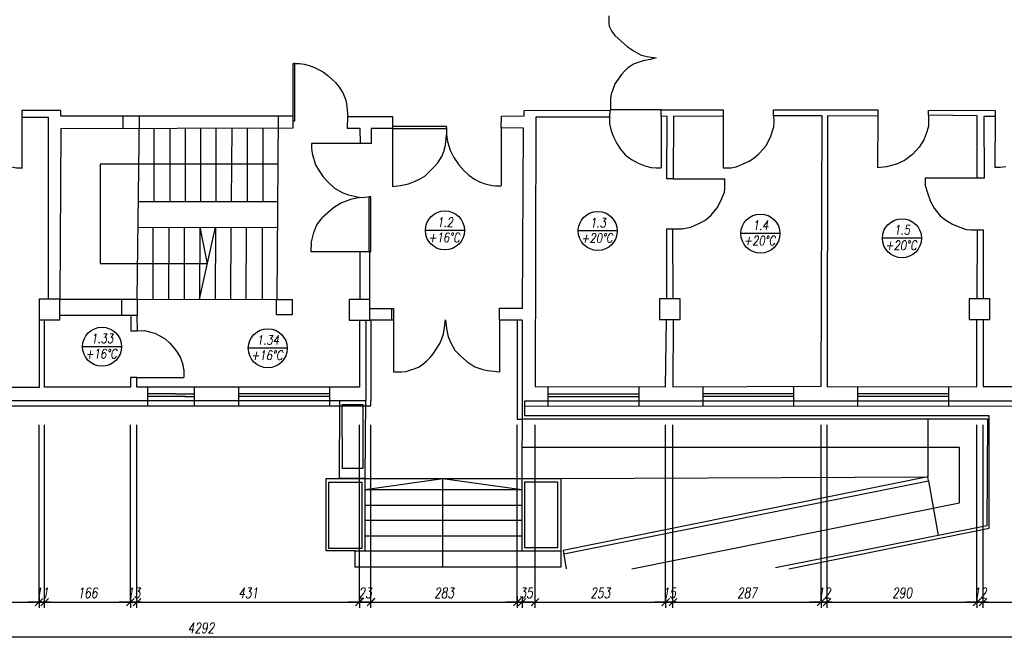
# Model space of a CAD drawing. Header units: inches. Extents: x 1464 to 9264, y -7670 to 9130.
# Tile 18 of 27: x 4570 to 6476, y 1382 to 2577. Entities that reach past the tile are written whole.
import ezdxf

# ---------------------------------------------------------------- set-up
doc = ezdxf.new("R2010")
doc.units = ezdxf.units.IN
doc.header["$MEASUREMENT"] = 0
doc.layers.add('BUDOWLANKA', color=50, linetype='Continuous', lineweight=30)
doc.layers.add('opisy', color=130, linetype='Continuous', lineweight=9)
doc.layers.add('wymiar', color=130, linetype='Continuous')
doc.styles.add('100-K-S', font='simplex.shx', dxfattribs={"width": 0.8, "oblique": 10, "height": 20})
doc.styles.add('standard 100', font='simplex.shx', dxfattribs={"width": 0.75, "oblique": 10, "height": 20})
doc.dimstyles.new('1 100', dxfattribs={"dimscale": 2, "dimtxt": 20, "dimasz": 0.9, "dimexe": 10, "dimexo": 35, "dimgap": 4, "dimtad": 1, "dimdec": 0, "dimrnd": 0.5, "dimtxsty": 'standard 100', "dimblk": 'zasieczka', "dimcen": 2.5, "dimdle": 25, "dimse1": 1, "dimse2": 1, "dimclrd": 256, "dimclre": 5, "dimclrt": 256, "dimadec": 5, "dimazin": 3, "dimtfac": 1, "dimtdec": 0, "dimtix": 1, "dimtmove": 0, "dimatfit": 3, "dimldrblk": 'CLOSEDBLANK', "dimfxl": 1, "dimlwd": -1, "dimlwe": 18, "dimarcsym": 0})

# ---------------------------------------------------------------- blocks, each defined once
blk = doc.blocks.new('zasieczka')
at = {"linetype": 'Continuous'}
for p, q in [((12, 0), (-12, 0)), ((4.1, 4.1), (-4.1, -4.1)), ((0, 6.2), (0, -6.2))]:
    blk.add_line(p, q, dxfattribs=at)
blk = doc.blocks.new('*D908')
at = {"layer": 'Defpoints', "color": 0}
for p in [(2228.8, 579.3), (-538.8, 419.8), (2228.8, 265.5)]:
    blk.add_point(p, dxfattribs=at)
at = {"layer": 'wymiar'}
blk.add_line((-537, 265.5), (2227, 265.5), dxfattribs=at)
at = {"layer": 'wymiar', "xscale": 1.799999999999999, "yscale": 1.799999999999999, "zscale": 1.799999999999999, "rotation": 180}
blk.add_blockref('zasieczka', (-538.8, 265.5), dxfattribs=at)
at = {"layer": 'wymiar', "xscale": 1.799999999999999, "yscale": 1.799999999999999, "zscale": 1.799999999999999}
blk.add_blockref('zasieczka', (2228.8, 265.5), dxfattribs=at)
at = {"layer": 'wymiar', "insert": (845, 283.5), "char_height": 20, "attachment_point": 5, "style": 'standard 100'}
blk.add_mtext('2768', dxfattribs=at)
blk = doc.blocks.new('_ClosedBlank')
at = {"color": 0, "linetype": 'ByBlock', "lineweight": -2}
for p, q in [((-1, 0.2), (0, 0)), ((-1, 0.2), (-1, -0.2)), ((0, 0), (-1, -0.2))]:
    blk.add_line(p, q, dxfattribs=at)
blk = doc.blocks.new('*D915')
at = {"layer": 'Defpoints', "color": 0}
for p in [(1018.3, 455.3), (1293.5, 455.3), (1293.5, 265.5)]:
    blk.add_point(p, dxfattribs=at)
at = {"layer": 'wymiar'}
blk.add_line((1020.1, 265.5), (1291.7, 265.5), dxfattribs=at)
at = {"layer": 'wymiar', "xscale": 1.799999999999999, "yscale": 1.799999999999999, "zscale": 1.799999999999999, "rotation": 180}
blk.add_blockref('zasieczka', (1018.3, 265.5), dxfattribs=at)
at = {"layer": 'wymiar', "xscale": 1.799999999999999, "yscale": 1.799999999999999, "zscale": 1.799999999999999}
blk.add_blockref('zasieczka', (1293.5, 265.5), dxfattribs=at)
at = {"layer": 'wymiar', "insert": (1155.9, 283.5), "char_height": 20, "attachment_point": 5, "style": 'standard 100'}
blk.add_mtext('275', dxfattribs=at)
blk = doc.blocks.new('*D916')
at = {"layer": 'Defpoints', "color": 0}
for p in [(1293.5, 455.3), (1304.2, 455.4), (1304.2, 265.5)]:
    blk.add_point(p, dxfattribs=at)
at = {"layer": 'wymiar'}
for p, q in [((1291.7, 265.5), (1289.9, 265.5)), ((1293.5, 265.5), (1304.2, 265.5)), ((1306, 265.5), (1307.8, 265.5))]:
    blk.add_line(p, q, dxfattribs=at)
at = {"layer": 'wymiar', "xscale": 1.799999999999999, "yscale": 1.799999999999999, "zscale": 1.799999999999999}
blk.add_blockref('zasieczka', (1293.5, 265.5), dxfattribs=at)
at = {"layer": 'wymiar', "xscale": 1.799999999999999, "yscale": 1.799999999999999, "zscale": 1.799999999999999, "rotation": 180}
blk.add_blockref('zasieczka', (1304.2, 265.5), dxfattribs=at)
at = {"layer": 'wymiar', "insert": (1298.9, 283.5), "char_height": 20, "attachment_point": 5, "style": 'standard 100'}
blk.add_mtext('11', dxfattribs=at)
blk = doc.blocks.new('*D917')
at = {"layer": 'Defpoints', "color": 0}
for p in [(1304.2, 455.4), (1470.3, 455.4), (1470.3, 265.5)]:
    blk.add_point(p, dxfattribs=at)
at = {"layer": 'wymiar'}
blk.add_line((1306, 265.5), (1468.5, 265.5), dxfattribs=at)
at = {"layer": 'wymiar', "xscale": 1.799999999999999, "yscale": 1.799999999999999, "zscale": 1.799999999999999, "rotation": 180}
blk.add_blockref('zasieczka', (1304.2, 265.5), dxfattribs=at)
at = {"layer": 'wymiar', "xscale": 1.799999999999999, "yscale": 1.799999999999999, "zscale": 1.799999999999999}
blk.add_blockref('zasieczka', (1470.3, 265.5), dxfattribs=at)
at = {"layer": 'wymiar', "insert": (1387.2, 283.5), "char_height": 20, "attachment_point": 5, "style": 'standard 100'}
blk.add_mtext('166', dxfattribs=at)
blk = doc.blocks.new('*D918')
at = {"layer": 'Defpoints', "color": 0}
for p in [(1470.3, 455.4), (1483, 455.6), (1483, 265.5)]:
    blk.add_point(p, dxfattribs=at)
at = {"layer": 'wymiar'}
for p, q in [((1468.5, 265.5), (1466.7, 265.5)), ((1470.3, 265.5), (1483, 265.5)), ((1484.8, 265.5), (1486.6, 265.5))]:
    blk.add_line(p, q, dxfattribs=at)
at = {"layer": 'wymiar', "xscale": 1.799999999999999, "yscale": 1.799999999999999, "zscale": 1.799999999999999}
blk.add_blockref('zasieczka', (1470.3, 265.5), dxfattribs=at)
at = {"layer": 'wymiar', "xscale": 1.799999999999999, "yscale": 1.799999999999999, "zscale": 1.799999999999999, "rotation": 180}
blk.add_blockref('zasieczka', (1483, 265.5), dxfattribs=at)
at = {"layer": 'wymiar', "insert": (1476.7, 283.5), "char_height": 20, "attachment_point": 5, "style": 'standard 100'}
blk.add_mtext('13', dxfattribs=at)
blk = doc.blocks.new('*D919')
at = {"layer": 'Defpoints', "color": 0}
for p in [(1483, 455.6), (1913.6, 455.6), (1913.6, 265.5)]:
    blk.add_point(p, dxfattribs=at)
at = {"layer": 'wymiar'}
blk.add_line((1484.8, 265.5), (1911.8, 265.5), dxfattribs=at)
at = {"layer": 'wymiar', "xscale": 1.799999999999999, "yscale": 1.799999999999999, "zscale": 1.799999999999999, "rotation": 180}
blk.add_blockref('zasieczka', (1483, 265.5), dxfattribs=at)
at = {"layer": 'wymiar', "xscale": 1.799999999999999, "yscale": 1.799999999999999, "zscale": 1.799999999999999}
blk.add_blockref('zasieczka', (1913.6, 265.5), dxfattribs=at)
at = {"layer": 'wymiar', "insert": (1698.3, 283.5), "char_height": 20, "attachment_point": 5, "style": 'standard 100'}
blk.add_mtext('431', dxfattribs=at)
blk = doc.blocks.new('*D920')
at = {"layer": 'Defpoints', "color": 0}
for p in [(1913.6, 455.6), (1936.1, 419.9), (1936.1, 265.5)]:
    blk.add_point(p, dxfattribs=at)
at = {"layer": 'wymiar'}
for p, q in [((1911.8, 265.5), (1910, 265.5)), ((1913.6, 265.5), (1936.1, 265.5)), ((1937.9, 265.5), (1939.7, 265.5))]:
    blk.add_line(p, q, dxfattribs=at)
at = {"layer": 'wymiar', "xscale": 1.799999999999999, "yscale": 1.799999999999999, "zscale": 1.799999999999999}
blk.add_blockref('zasieczka', (1913.6, 265.5), dxfattribs=at)
at = {"layer": 'wymiar', "xscale": 1.799999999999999, "yscale": 1.799999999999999, "zscale": 1.799999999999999, "rotation": 180}
blk.add_blockref('zasieczka', (1936.1, 265.5), dxfattribs=at)
at = {"layer": 'wymiar', "insert": (1924.8, 283.5), "char_height": 20, "attachment_point": 5, "style": 'standard 100'}
blk.add_mtext('23', dxfattribs=at)
blk = doc.blocks.new('*D921')
at = {"layer": 'Defpoints', "color": 0}
for p in [(1936.1, 419.9), (2219.2, 393.8), (2219.2, 265.5)]:
    blk.add_point(p, dxfattribs=at)
at = {"layer": 'wymiar'}
blk.add_line((1937.9, 265.5), (2217.4, 265.5), dxfattribs=at)
at = {"layer": 'wymiar', "xscale": 1.799999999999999, "yscale": 1.799999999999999, "zscale": 1.799999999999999, "rotation": 180}
blk.add_blockref('zasieczka', (1936.1, 265.5), dxfattribs=at)
at = {"layer": 'wymiar', "xscale": 1.799999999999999, "yscale": 1.799999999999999, "zscale": 1.799999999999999}
blk.add_blockref('zasieczka', (2219.2, 265.5), dxfattribs=at)
at = {"layer": 'wymiar', "insert": (2077.6, 283.5), "char_height": 20, "attachment_point": 5, "style": 'standard 100'}
blk.add_mtext('283', dxfattribs=at)
blk = doc.blocks.new('*D922')
at = {"layer": 'Defpoints', "color": 0}
for p in [(2253.8, 457.3), (2219.2, 393.8), (2253.8, 265.5)]:
    blk.add_point(p, dxfattribs=at)
at = {"layer": 'wymiar'}
for p, q in [((2217.4, 265.5), (2215.6, 265.5)), ((2219.2, 265.5), (2253.8, 265.5)), ((2255.6, 265.5), (2257.4, 265.5))]:
    blk.add_line(p, q, dxfattribs=at)
at = {"layer": 'wymiar', "xscale": 1.799999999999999, "yscale": 1.799999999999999, "zscale": 1.799999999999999}
blk.add_blockref('zasieczka', (2219.2, 265.5), dxfattribs=at)
at = {"layer": 'wymiar', "xscale": 1.799999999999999, "yscale": 1.799999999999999, "zscale": 1.799999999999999, "rotation": 180}
blk.add_blockref('zasieczka', (2253.8, 265.5), dxfattribs=at)
at = {"layer": 'wymiar', "insert": (2236.5, 283.5), "char_height": 20, "attachment_point": 5, "style": 'standard 100'}
blk.add_mtext('35', dxfattribs=at)
blk = doc.blocks.new('*D923')
at = {"layer": 'Defpoints', "color": 0}
for p in [(2253.8, 457.3), (2506.6, 456.5), (2506.6, 265.5)]:
    blk.add_point(p, dxfattribs=at)
at = {"layer": 'wymiar'}
blk.add_line((2255.6, 265.5), (2504.8, 265.5), dxfattribs=at)
at = {"layer": 'wymiar', "xscale": 1.799999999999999, "yscale": 1.799999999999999, "zscale": 1.799999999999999, "rotation": 180}
blk.add_blockref('zasieczka', (2253.8, 265.5), dxfattribs=at)
at = {"layer": 'wymiar', "xscale": 1.799999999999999, "yscale": 1.799999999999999, "zscale": 1.799999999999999}
blk.add_blockref('zasieczka', (2506.6, 265.5), dxfattribs=at)
at = {"layer": 'wymiar', "insert": (2380.2, 283.5), "char_height": 20, "attachment_point": 5, "style": 'standard 100'}
blk.add_mtext('253', dxfattribs=at)
blk = doc.blocks.new('*D924')
at = {"layer": 'Defpoints', "color": 0}
for p in [(2506.6, 456.5), (2520.9, 456.5), (2520.9, 265.5)]:
    blk.add_point(p, dxfattribs=at)
at = {"layer": 'wymiar'}
for p, q in [((2504.8, 265.5), (2503, 265.5)), ((2506.6, 265.5), (2520.9, 265.5)), ((2522.7, 265.5), (2524.5, 265.5))]:
    blk.add_line(p, q, dxfattribs=at)
at = {"layer": 'wymiar', "xscale": 1.799999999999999, "yscale": 1.799999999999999, "zscale": 1.799999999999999}
blk.add_blockref('zasieczka', (2506.6, 265.5), dxfattribs=at)
at = {"layer": 'wymiar', "xscale": 1.799999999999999, "yscale": 1.799999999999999, "zscale": 1.799999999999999, "rotation": 180}
blk.add_blockref('zasieczka', (2520.9, 265.5), dxfattribs=at)
at = {"layer": 'wymiar', "insert": (2513.8, 283.5), "char_height": 20, "attachment_point": 5, "style": 'standard 100'}
blk.add_mtext('15', dxfattribs=at)
blk = doc.blocks.new('*D925')
at = {"layer": 'Defpoints', "color": 0}
for p in [(2807.8, 457.9), (2520.9, 456.5), (2807.8, 265.5)]:
    blk.add_point(p, dxfattribs=at)
at = {"layer": 'wymiar'}
blk.add_line((2522.7, 265.5), (2806, 265.5), dxfattribs=at)
at = {"layer": 'wymiar', "xscale": 1.799999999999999, "yscale": 1.799999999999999, "zscale": 1.799999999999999, "rotation": 180}
blk.add_blockref('zasieczka', (2520.9, 265.5), dxfattribs=at)
at = {"layer": 'wymiar', "xscale": 1.799999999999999, "yscale": 1.799999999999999, "zscale": 1.799999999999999}
blk.add_blockref('zasieczka', (2807.8, 265.5), dxfattribs=at)
at = {"layer": 'wymiar', "insert": (2664.3, 283.5), "char_height": 20, "attachment_point": 5, "style": 'standard 100'}
blk.add_mtext('287', dxfattribs=at)
blk = doc.blocks.new('*D926')
at = {"layer": 'Defpoints', "color": 0}
for p in [(2807.8, 457.9), (2819.4, 456.6), (2819.4, 265.5)]:
    blk.add_point(p, dxfattribs=at)
at = {"layer": 'wymiar'}
for p, q in [((2806, 265.5), (2804.2, 265.5)), ((2807.8, 265.5), (2819.4, 265.5)), ((2821.2, 265.5), (2823, 265.5))]:
    blk.add_line(p, q, dxfattribs=at)
at = {"layer": 'wymiar', "xscale": 1.799999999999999, "yscale": 1.799999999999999, "zscale": 1.799999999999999}
blk.add_blockref('zasieczka', (2807.8, 265.5), dxfattribs=at)
at = {"layer": 'wymiar', "xscale": 1.799999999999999, "yscale": 1.799999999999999, "zscale": 1.799999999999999, "rotation": 180}
blk.add_blockref('zasieczka', (2819.4, 265.5), dxfattribs=at)
at = {"layer": 'wymiar', "insert": (2813.6, 283.5), "char_height": 20, "attachment_point": 5, "style": 'standard 100'}
blk.add_mtext('12', dxfattribs=at)
blk = doc.blocks.new('*D927')
at = {"layer": 'Defpoints', "color": 0}
for p in [(2819.4, 456.6), (3109.5, 457), (3109.5, 265.5)]:
    blk.add_point(p, dxfattribs=at)
at = {"layer": 'wymiar'}
blk.add_line((2821.2, 265.5), (3107.7, 265.5), dxfattribs=at)
at = {"layer": 'wymiar', "xscale": 1.799999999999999, "yscale": 1.799999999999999, "zscale": 1.799999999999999, "rotation": 180}
blk.add_blockref('zasieczka', (2819.4, 265.5), dxfattribs=at)
at = {"layer": 'wymiar', "xscale": 1.799999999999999, "yscale": 1.799999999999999, "zscale": 1.799999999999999}
blk.add_blockref('zasieczka', (3109.5, 265.5), dxfattribs=at)
at = {"layer": 'wymiar', "insert": (2964.5, 283.5), "char_height": 20, "attachment_point": 5, "style": 'standard 100'}
blk.add_mtext('290', dxfattribs=at)
blk = doc.blocks.new('*D928')
at = {"layer": 'Defpoints', "color": 0}
for p in [(3109.5, 457), (3121.4, 457), (3121.4, 265.5)]:
    blk.add_point(p, dxfattribs=at)
at = {"layer": 'wymiar'}
for p, q in [((3107.7, 265.5), (3105.9, 265.5)), ((3109.5, 265.5), (3121.4, 265.5)), ((3123.2, 265.5), (3125, 265.5))]:
    blk.add_line(p, q, dxfattribs=at)
at = {"layer": 'wymiar', "xscale": 1.799999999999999, "yscale": 1.799999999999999, "zscale": 1.799999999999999}
blk.add_blockref('zasieczka', (3109.5, 265.5), dxfattribs=at)
at = {"layer": 'wymiar', "xscale": 1.799999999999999, "yscale": 1.799999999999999, "zscale": 1.799999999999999, "rotation": 180}
blk.add_blockref('zasieczka', (3121.4, 265.5), dxfattribs=at)
at = {"layer": 'wymiar', "insert": (3115.5, 283.5), "char_height": 20, "attachment_point": 5, "style": 'standard 100'}
blk.add_mtext('12', dxfattribs=at)
blk = doc.blocks.new('*D929')
at = {"layer": 'Defpoints', "color": 0}
for p in [(3707.2, 458.1), (3121.4, 457), (3707.2, 265.5)]:
    blk.add_point(p, dxfattribs=at)
at = {"layer": 'wymiar'}
blk.add_line((3123.2, 265.5), (3705.4, 265.5), dxfattribs=at)
at = {"layer": 'wymiar', "xscale": 1.799999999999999, "yscale": 1.799999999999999, "zscale": 1.799999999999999, "rotation": 180}
blk.add_blockref('zasieczka', (3121.4, 265.5), dxfattribs=at)
at = {"layer": 'wymiar', "xscale": 1.799999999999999, "yscale": 1.799999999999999, "zscale": 1.799999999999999}
blk.add_blockref('zasieczka', (3707.2, 265.5), dxfattribs=at)
at = {"layer": 'wymiar', "insert": (3414.3, 283.5), "char_height": 20, "attachment_point": 5, "style": 'standard 100'}
blk.add_mtext('586', dxfattribs=at)
blk = doc.blocks.new('*D931')
at = {"layer": 'Defpoints', "color": 0}
for p in [(-538.8, 372.9), (3752.7, 372.9), (-538.8, 197.5)]:
    blk.add_point(p, dxfattribs=at)
at = {"layer": 'wymiar'}
blk.add_line((3750.9, 197.5), (-537, 197.5), dxfattribs=at)
at = {"layer": 'wymiar', "xscale": 1.799999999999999, "yscale": 1.799999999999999, "zscale": 1.799999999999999, "rotation": 180}
blk.add_blockref('zasieczka', (-538.8, 197.5), dxfattribs=at)
at = {"layer": 'wymiar', "xscale": 1.799999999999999, "yscale": 1.799999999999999, "zscale": 1.799999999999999}
blk.add_blockref('zasieczka', (3752.7, 197.5), dxfattribs=at)
at = {"layer": 'wymiar', "insert": (1606.9, 215.5), "char_height": 20, "attachment_point": 5, "style": 'standard 100'}
blk.add_mtext('4292', dxfattribs=at)
blk = doc.blocks.new('A$C36685AB7')
at = {"layer": 'BUDOWLANKA'}
for p, q in [((4246.2, 10254.3), (4246.2, 10241.3)), ((4246.2, 10241.3), (4247.2, 10234.3)), ((4247.2, 10234.3), (4252.2, 10224.3)), ((4252.2, 10224.3), (4258.2, 10216.3)), ((4258.2, 10216.3), (4270.2, 10205.3)), ((4270.2, 10205.3), (4282.2, 10195.3)), ((4282.2, 10195.3), (4295.2, 10186.3)), ((4295.2, 10186.3), (4309.2, 10178.3)), ((4303.2, 10164.3), (4294.2, 10161.3)), ((4313.2, 10167.3), (4303.2, 10164.3)), ((4309.2, 10178.3), (4324.2, 10175.3)), ((4326.2, 10170.3), (4313.2, 10167.3)), ((4324.2, 10175.3), (4338.2, 10173.3)), ((4338.2, 10173.3), (4326.2, 10170.3)), ((3635.1, 10060.3), (3635.1, 10162.3)), ((3635.1, 10162.3), (3636.2, 10162.3)), ((3638.2, 10162.3), (3636.2, 10162.3)), ((3638.2, 10051.3), (3638.2, 10162.3)), ((3638.2, 10162.3), (3647.2, 10162.3)), ((3647.2, 10162.3), (3656.2, 10161.3)), ((3656.2, 10161.3), (3666.2, 10158.3)), ((3666.2, 10158.3), (3676.2, 10154.3)), ((3676.2, 10154.3), (3685.2, 10150.3)), ((3685.2, 10150.3), (3694.2, 10145.3)), ((3694.2, 10145.3), (3702.2, 10139.3)), ((4271.2, 10141.3), (4277.2, 10148.3)), ((4277.2, 10148.3), (4282.5, 10153.3)), ((4294.2, 10161.3), (4282.5, 10153.3)), ((3702.2, 10139.3), (3710.2, 10132.3)), ((3710.2, 10132.3), (3717.2, 10125.3)), ((3717.2, 10125.3), (3724.2, 10116.3)), ((4271.2, 10141.3), (4258.2, 10123.3)), ((3724.2, 10116.3), (3731.2, 10105.3)), ((4250.2, 10095.3), (4252.2, 10106.3)), ((4258.2, 10123.3), (4252.2, 10106.3)), ((3731.2, 10105.3), (3736.2, 10093.3)), ((3736.2, 10093.3), (3738.2, 10084.3)), ((4250.2, 10086.3), (4250.2, 10095.3)), ((3184.9, 10071.3), (3109.9, 10071.3)), ((3109.9, 10071.3), (3109.9, 10058.8)), ((3184.9, 10071.3), (3184.9, 10060.3)), ((3738.2, 10084.3), (3740.9, 10059.9)), ((4082.4, 10071.3), (4248.2, 10072.3)), ((4082.5, 10061.1), (4082.4, 10071.3)), ((4248.2, 10072.3), (4247.6, 10058.8)), ((4250.2, 10072.6), (4250.2, 10086.3)), ((4347.5, 10072.6), (4250.2, 10072.6)), ((4347.5, 10072.6), (4468.1, 10072.6)), ((4347.5, 10060.3), (4347.5, 10072.6)), ((4468.1, 10072.6), (4468.1, 10060)), ((4565.5, 10061.3), (4565.5, 10072.8)), ((4565.5, 10072.8), (4767.2, 10072.4)), ((4767.2, 10072.4), (4767.3, 10060.5)), ((4865.5, 10062.1), (4865.5, 10072.1)), ((4866, 10072.1), (4994.3, 10071.5)), ((4994.3, 10071.5), (4994.5, 10059.8)), ((3109.9, 10058.8), (3160.8, 10058.8)), ((3109.9, 10058.8), (3109.9, 9959.1)), ((3160.8, 10058.8), (3160.8, 9706.4)), ((3635.1, 10060.3), (3185.2, 10060.7)), ((3305.2, 10060.6), (3305.2, 10037)), ((3333, 9706.4), (3337.3, 10060.6)), ((3337.3, 10060.6), (3337.3, 10060.6)), ((3337.3, 10060.6), (3337.3, 10060.6)), ((3337.3, 10060.6), (3337.3, 10060.6)), ((3337.3, 10060.6), (3337.3, 10060.6)), ((3606.1, 10060.3), (3603.4, 9705.4)), ((3635.1, 10037.8), (3635.1, 10060.3)), ((3635.1, 10051.3), (3638.2, 10051.3)), ((3740.5, 10036.8), (3740.9, 10059.9)), ((3740.9, 10059.9), (3827.4, 10059.9)), ((3827.4, 10059.9), (3827.4, 10036.8)), ((4037.7, 10038), (4038.7, 10060.6)), ((4038.7, 10060.6), (4082.5, 10061.1)), ((4105.2, 10058.8), (4103.5, 9537.5)), ((4247.6, 10058.8), (4105.2, 10058.8)), ((4247.6, 10058.8), (4247.6, 10045.3)), ((4359.2, 10059.7), (4347.5, 10060.3)), ((4347.5, 10060.3), (4347.5, 9960.7)), ((4358.9, 9939.4), (4359.2, 10059.7)), ((4371.5, 10060.6), (4371.2, 9939.1)), ((4468.1, 10060), (4371.5, 10060.6)), ((4468.1, 10060), (4467.5, 9960.1)), ((4566.2, 10049.3), (4565.2, 10039.3)), ((4659.4, 10061.1), (4565.5, 10061.3)), ((4565.5, 10061.3), (4566.2, 10049.3)), ((4657.5, 9538), (4659.4, 10061.1)), ((4670.1, 10060.9), (4669.1, 9536.8)), ((4767.3, 10060.5), (4670.1, 10060.9)), ((4767.3, 10060.5), (4766.9, 9960.5)), ((4865.5, 10062.1), (4865.2, 10041.3)), ((4959.5, 10061), (4865.5, 10062.1)), ((4959.5, 9940.4), (4959.5, 10061)), ((4994.5, 10059.8), (4972.9, 10060)), ((4972.9, 10060), (4973.1, 9940.4)), ((4994.5, 10059.8), (4993.6, 9961.5)), ((3185.4, 10036.7), (3183.2, 9706.4)), ((3185.4, 10036.7), (3635.1, 10037.8)), ((3365.3, 10037.1), (3365.3, 9896.3)), ((3396.3, 10037.2), (3396.3, 9895.5)), ((3425.7, 10037.3), (3425.7, 9895.5)), ((3455.7, 10037.3), (3455.7, 9895.5)), ((3485.2, 10037.4), (3485.2, 9895.5)), ((3516.6, 10037.5), (3514.9, 9895.5)), ((3546, 10037.5), (3546, 9895.5)), ((3576.4, 10037.6), (3576.4, 9895.5)), ((3765.1, 10036.6), (3740.5, 10036.8)), ((3765.3, 10007.4), (3765.1, 10036.6)), ((3786.5, 10036.8), (3785.9, 10007.4)), ((3827.6, 10036.8), (3786.5, 10036.8)), ((3932.2, 10040.4), (3827.4, 10040.4)), ((3827.4, 10036.8), (3932.2, 10036.8)), ((3827.4, 10036.8), (3827.4, 9924.3)), ((3932.2, 10036.8), (3932.2, 10040.4)), ((3932.2, 10038.6), (3932.2, 10024.3)), ((4081, 10037), (4037.7, 10038)), ((4037.7, 10038), (4037.7, 9925.9)), ((4079.4, 9688.7), (4081, 10037)), ((4247.6, 10045.3), (4251.2, 10032.3)), ((4251.2, 10032.3), (4255.2, 10020.3)), ((4562.2, 10029.3), (4559.2, 10020.3)), ((4565.2, 10039.3), (4562.2, 10029.3)), ((4862.2, 10030.3), (4856.2, 10014.3)), ((4865.2, 10041.3), (4862.2, 10030.3)), ((3930.2, 10004.3), (3932.2, 10024.3)), ((3932.2, 10024.3), (3934.2, 10011.3)), ((3934.2, 10011.3), (3939.2, 9994.3)), ((4255.2, 10020.3), (4262.2, 10007.3)), ((4555.2, 10012.3), (4550.2, 10002.3)), ((4559.2, 10020.3), (4555.2, 10012.3)), ((4856.2, 10014.3), (4847.2, 10000.3)), ((3765.3, 10007.4), (3670.4, 10007.4)), ((3670.4, 10007.4), (3670.4, 9998.3)), ((3670.4, 9998.3), (3672.2, 9988.3)), ((3785.9, 10007.4), (3765.3, 10007.4)), ((3923.2, 9982.3), (3927.2, 9992.3)), ((3927.2, 9992.3), (3930.2, 10004.3)), ((3939.2, 9994.3), (3946.2, 9980.3)), ((4262.2, 10007.3), (4269.2, 9996.3)), ((4269.2, 9996.3), (4278.2, 9985.3)), ((4537.2, 9987.3), (4545.2, 9996.3)), ((4550.2, 10002.3), (4545.2, 9996.3)), ((4847.2, 10000.3), (4834.2, 9986.3)), ((3672.2, 9988.3), (3674.2, 9979.3)), ((3674.2, 9979.3), (3678.2, 9966.3)), ((3915.2, 9970.3), (3923.2, 9982.3)), ((3946.2, 9980.3), (3956.2, 9966.3)), ((4278.2, 9985.3), (4290.2, 9976.3)), ((4290.2, 9976.3), (4303.2, 9969.3)), ((4505.2, 9967.3), (4518.2, 9973.3)), ((4518.2, 9973.3), (4527.2, 9979.3)), ((4527.2, 9979.3), (4537.2, 9987.3)), ((4819.2, 9974.3), (4803.2, 9967.3)), ((4834.2, 9986.3), (4819.2, 9974.3)), ((3605.4, 9967.3), (3261.2, 9967.3)), ((3261.2, 9967.3), (3261.2, 9775.3)), ((3678.2, 9966.3), (3685.2, 9954.3)), ((3685.2, 9954.3), (3693.2, 9943.3)), ((3890.2, 9944.3), (3899.2, 9953.3)), ((3899.2, 9953.3), (3908.7, 9962.8)), ((3908.7, 9962.8), (3915.2, 9970.3)), ((3956.2, 9966.3), (3966.2, 9954.3)), ((3966.2, 9954.3), (3975.2, 9946.3)), ((4303.2, 9969.3), (4316.2, 9964.3)), ((4316.2, 9964.3), (4328.2, 9961.3)), ((4328.2, 9961.3), (4338.2, 9960.3)), ((4338.2, 9960.3), (4347.5, 9960.7)), ((4467.5, 9960.1), (4483.2, 9960.1)), ((4483.2, 9960.1), (4493.2, 9962.3)), ((4493.2, 9962.3), (4505.2, 9967.3)), ((4784.2, 9962.3), (4766.9, 9960.5)), ((4803.2, 9967.3), (4784.2, 9962.3)), ((4993.6, 9961.5), (5004.2, 9961.5)), ((5004.2, 9961.5), (5015.2, 9963.3)), ((3693.2, 9943.3), (3702.2, 9933.3)), ((3858.2, 9929.3), (3871.2, 9934.3)), ((3871.2, 9934.3), (3881.2, 9939.3)), ((3881.2, 9939.3), (3890.2, 9944.3)), ((3975.2, 9946.3), (3986.2, 9938.3)), ((3986.2, 9938.3), (3996.2, 9933.3)), ((4371.2, 9939.1), (4358.9, 9939.4)), ((4371.2, 9939.1), (4470.8, 9939.1)), ((4471.2, 9920.3), (4471.2, 9939.1)), ((4959.5, 9940.4), (4858.8, 9940.4)), ((4858.8, 9940.4), (4858.8, 9926.3)), ((4973.1, 9940.4), (4959.5, 9940.4)), ((3702.2, 9933.3), (3715.2, 9921.3)), ((3715.2, 9921.3), (3731.2, 9912.3)), ((3827.4, 9924.3), (3843.2, 9926.3)), ((3843.2, 9926.3), (3858.2, 9929.3)), ((3996.2, 9933.3), (4007.2, 9929.3)), ((4007.2, 9929.3), (4020.2, 9926.3)), ((4020.2, 9926.3), (4027.2, 9925.3)), ((4027.2, 9925.3), (4037.7, 9925.3)), ((4470.2, 9913.3), (4471.2, 9920.3)), ((4858.8, 9926.3), (4863.2, 9912.3)), ((3746.2, 9899.3), (3727.2, 9892.3)), ((3731.2, 9912.3), (3742.2, 9908.3)), ((3742.2, 9908.3), (3754.2, 9905.3)), ((3764.2, 9903.3), (3746.2, 9899.3)), ((3754.2, 9905.3), (3764.2, 9903.3)), ((3764.2, 9903.3), (3783.7, 9904.1)), ((3781.7, 9904.1), (3781.6, 9798)), ((3785.7, 9904.1), (3781.7, 9904.1)), ((3785.7, 9798), (3785.7, 9904.1)), ((4456.2, 9883.3), (4463.2, 9896.3)), ((4463.2, 9896.3), (4470.2, 9913.3)), ((4863.2, 9912.3), (4869.2, 9895.3)), ((3335.2, 9895.5), (3604.8, 9895.5)), ((3713.2, 9883.3), (3692.2, 9864.3)), ((3727.2, 9892.3), (3713.2, 9883.3)), ((4444.2, 9868.3), (4456.2, 9883.3)), ((4869.2, 9895.3), (4876.2, 9882.3)), ((4876.2, 9882.3), (4888.2, 9867.3)), ((3681.2, 9850.3), (3692.2, 9864.3)), ((4419.2, 9852.3), (4432, 9858.7)), ((4432, 9858.7), (4444.2, 9868.3)), ((4888.2, 9867.3), (4899.2, 9859.3)), ((4899.2, 9859.3), (4912.2, 9851.3)), ((3334.7, 9845.1), (3604.4, 9845.7)), ((3363.6, 9845.2), (3363.6, 9845.2)), ((3363.6, 9845.2), (3363.6, 9706.3)), ((3394.2, 9845.3), (3393.7, 9706.2)), ((3424, 9845.3), (3424.3, 9706.1)), ((3454.2, 9845.4), (3453.7, 9706)), ((3453.7, 9706), (3484.8, 9845.4)), ((3454.2, 9845.4), (3468.9, 9774.4)), ((3484.8, 9845.4), (3484.3, 9705.9)), ((3514.5, 9845.5), (3514, 9705.8)), ((3544.2, 9845.6), (3543.7, 9705.6)), ((3574.8, 9845.6), (3574.8, 9705.7)), ((3675.2, 9835.3), (3681.2, 9850.3)), ((4358.5, 9707), (4358.7, 9842.2)), ((4358.7, 9842.2), (4370, 9842.1)), ((4370, 9842.1), (4370.3, 9707)), ((4370, 9842.1), (4388.2, 9842.1)), ((4388.2, 9842.1), (4405.2, 9845.3)), ((4405.2, 9845.3), (4419.2, 9852.3)), ((4912.2, 9851.3), (4926.2, 9845.3)), ((4926.2, 9845.3), (4938.2, 9841.3)), ((4938.2, 9841.3), (4947.2, 9840.4)), ((4947.2, 9840.4), (4960.4, 9840.4)), ((4959.5, 9707), (4960.4, 9840.4)), ((4960.4, 9840.4), (4971.6, 9840.4)), ((4971.6, 9840.4), (4971.6, 9707)), ((3670.2, 9814.3), (3675.2, 9835.3)), ((3670.2, 9814.3), (3669.2, 9798.3)), ((3669.2, 9798.3), (3764, 9798.3)), ((3783.8, 9798), (3764, 9797.8)), ((3764, 9797.8), (3764, 9705.3)), ((3783.8, 9705.3), (3783.8, 9798)), ((3783.8, 9798), (3785.7, 9798)), ((3261.2, 9775.3), (3468.2, 9775.3)), ((3183.2, 9706.4), (3143.2, 9706.4)), ((3143.2, 9706.4), (3143.2, 9666.4)), ((3183.2, 9666.4), (3183.2, 9706.4)), ((3183.2, 9706.4), (3333, 9706.4)), ((3302.8, 9706.4), (3302.8, 9674.9)), ((3333, 9706.4), (3333, 9674.9)), ((3333, 9706.4), (3603.4, 9705.4)), ((3602.9, 9676), (3602.8, 9705.4)), ((3602.8, 9705.4), (3602.8, 9705.4)), ((3602.8, 9705.4), (3603.4, 9705.4)), ((3603.4, 9705.4), (3633.2, 9705.5)), ((3633.2, 9705.5), (3633.2, 9676)), ((3783.8, 9705.3), (3743.8, 9705.3)), ((3743.8, 9705.3), (3743.8, 9665.3)), ((3783.8, 9665.3), (3783.8, 9705.3)), ((4384.5, 9707), (4344.5, 9707)), ((4344.5, 9707), (4344.5, 9667)), ((4384.5, 9667), (4384.5, 9707)), ((4984.4, 9707), (4944.4, 9707)), ((4944.4, 9707), (4944.4, 9667)), ((4984.4, 9667), (4984.4, 9707)), ((3783.8, 9688.3), (3825.3, 9688.3)), ((3825.3, 9688.3), (3825.3, 9665.3)), ((3825.3, 9688.3), (3829.2, 9688.3)), ((3829.2, 9688.3), (3829.2, 9665.3)), ((4034.5, 9665.6), (4034.5, 9688.7)), ((4034.5, 9688.7), (4079.4, 9688.7)), ((3333, 9674.9), (3183.2, 9674.9)), ((3321, 9674.9), (3321, 9645.2)), ((3333.6, 9645.2), (3333, 9674.9)), ((3633.2, 9676), (3602.9, 9676)), ((4344.5, 9667), (4384.5, 9667)), ((4356.3, 9536.6), (4357.8, 9667)), ((4371.2, 9667), (4370.6, 9536.6)), ((4944.4, 9667), (4984.4, 9667)), ((4959.2, 9537.2), (4959.2, 9667)), ((4971.1, 9667), (4971.1, 9537.2)), ((3143.2, 9666.4), (3183.2, 9666.4)), ((3143.2, 9666.4), (3143.2, 9535.4)), ((3153.9, 9535.6), (3153.9, 9666.4)), ((3743.8, 9665.3), (3783.8, 9665.3)), ((3763.8, 9665.3), (3763.3, 9535.7)), ((3775.8, 9665.3), (3775.8, 9510)), ((3825.3, 9665.3), (3783.8, 9665.3)), ((3785.8, 9665.3), (3785.8, 9510)), ((3829.2, 9665.3), (3825.3, 9665.3)), ((3829.2, 9665.3), (3829.2, 9565.3)), ((3926.2, 9639.3), (3928.2, 9651.3)), ((3928.2, 9651.3), (3930.2, 9666.3)), ((3930.2, 9666.3), (3932.2, 9649.3)), ((3932.2, 9649.3), (3935.2, 9633.3)), ((4078.8, 9665.6), (4034.5, 9665.6)), ((4034.5, 9665.6), (4034.5, 9564.8)), ((4068.8, 9665.6), (4068.9, 9509.5)), ((4078.8, 9665.6), (4078.9, 9509.5)), ((3321, 9645.2), (3333.6, 9645.2)), ((3333.6, 9645.2), (3347.2, 9645.4)), ((3347.2, 9645.4), (3357.2, 9643.3)), ((3357.2, 9643.3), (3367.2, 9640.3)), ((3367.2, 9640.3), (3377.2, 9635.3)), ((3377.2, 9635.3), (3387.2, 9629.3)), ((3387.2, 9629.3), (3396.2, 9621.3)), ((3919.2, 9620.3), (3923.2, 9629.3)), ((3923.2, 9629.3), (3926.2, 9639.3)), ((3935.2, 9633.3), (3941.2, 9620.3)), ((3396.2, 9621.3), (3404.2, 9612.3)), ((3404.2, 9612.3), (3412.2, 9601.3)), ((3912.2, 9609.3), (3919.2, 9620.3)), ((3941.2, 9620.3), (3948.2, 9607.3)), ((3416.2, 9595.3), (3412.2, 9601.3)), ((3419.2, 9588.3), (3416.2, 9595.3)), ((3893.2, 9586.3), (3900.2, 9593.3)), ((3900.2, 9593.3), (3906.2, 9600.3)), ((3906.2, 9600.3), (3912.2, 9609.3)), ((3948.2, 9607.3), (3959.2, 9596.3)), ((3959.2, 9596.3), (3971.2, 9585.3)), ((3422.2, 9579.3), (3419.2, 9588.3)), ((3423.2, 9570.3), (3422.2, 9579.3)), ((3863.2, 9569.3), (3871.2, 9572.3)), ((3871.2, 9572.3), (3879.2, 9575.3)), ((3879.2, 9575.3), (3886.2, 9580.3)), ((3886.2, 9580.3), (3893.2, 9586.3)), ((3971.2, 9585.3), (3987.2, 9575.3)), ((3987.2, 9575.3), (4002.2, 9570.3)), ((3332.7, 9554.3), (3320, 9554.3)), ((3320, 9554.3), (3320, 9535.6)), ((3332.7, 9535.7), (3332.7, 9554.3)), ((3332.7, 9554.3), (3423.1, 9554.3)), ((3423.2, 9570.3), (3423.2, 9554.3)), ((3829.2, 9565.3), (3844.2, 9565.3)), ((3844.2, 9565.3), (3854.2, 9566.3)), ((3854.2, 9566.3), (3863.2, 9569.3)), ((4002.2, 9570.3), (4014.2, 9567.3)), ((4034.5, 9564.8), (4012.2, 9567.3)), ((3143.2, 9535.4), (2868, 9535.4)), ((3320, 9535.6), (3153.9, 9535.6)), ((3763.3, 9535.7), (3332.7, 9535.7)), ((3353.2, 9535.7), (3353.2, 9500)), ((3443.2, 9535.7), (3443.2, 9500)), ((3529.2, 9535.7), (3529.2, 9500)), ((3705.2, 9535.7), (3705.2, 9500)), ((4103.5, 9537.5), (4356.3, 9536.6)), ((4128.2, 9535.3), (4128.2, 9537.4)), ((4128.2, 9535.3), (4128.2, 9498.3)), ((4304.2, 9535.3), (4304.2, 9536.8)), ((4304.2, 9535.3), (4304.2, 9498.5)), ((4370.6, 9536.6), (4657.5, 9538)), ((4428.2, 9535.5), (4428.2, 9536.9)), ((4428.2, 9535.5), (4428.2, 9498.6)), ((4604.2, 9535.5), (4604.2, 9537.8)), ((4604.2, 9535.5), (4604.2, 9498.7)), ((4669.1, 9536.8), (4959.2, 9537.2)), ((4728.2, 9535.8), (4728.2, 9536.9)), ((4728.2, 9535.8), (4728.2, 9498.8)), ((4904.2, 9535.8), (4904.2, 9537.1)), ((4904.2, 9535.8), (4904.2, 9509.5)), ((4971.1, 9537.2), (5556.9, 9538.2)), ((3407.2, 9522.9), (3353.2, 9522.9)), ((3426.2, 9517.9), (3353.2, 9517.9)), ((3407.2, 9522.9), (3430.2, 9522.9)), ((3425.2, 9517.9), (3443.2, 9517.9)), ((3430.2, 9522.9), (3443.2, 9522.9)), ((3705.2, 9522.9), (3529.2, 9522.9)), ((3705.2, 9517.9), (3529.2, 9517.9)), ((4304.2, 9522.4), (4128.2, 9522.4)), ((4304.2, 9517.4), (4128.2, 9517.4)), ((4604.2, 9522.7), (4428.2, 9522.7)), ((4604.2, 9517.7), (4428.2, 9517.7)), ((4904.2, 9522.9), (4728.2, 9522.9)), ((4904.2, 9517.9), (4728.2, 9517.9)), ((1315.6, 9500), (3774.6, 9500)), ((1320.9, 9510), (3774.6, 9510)), ((3724.8, 9510), (3724.3, 9359.7)), ((3729.9, 9502.6), (3769.8, 9502.6)), ((3730.9, 9378.7), (3729.9, 9502.6)), ((3769.8, 9502.6), (3769.8, 9378.7)), ((3774.4, 9359.7), (3775.8, 9511.1)), ((3774.6, 9510), (3775.8, 9510)), ((3774.6, 9500), (3785.8, 9500)), ((3785.8, 9500), (3785.8, 9510)), ((4068.9, 9509.5), (4068.9, 9476.6)), ((4078.9, 9509.5), (4078.1, 9355.1)), ((4083.6, 9480.7), (4083.5, 9509.5)), ((4083.5, 9509.5), (5556.3, 9509.5)), ((5546.6, 9499.5), (4083.5, 9498.3)), ((4904.2, 9509.5), (4904.2, 9499)), ((4068.9, 9476.6), (4068.9, 9473.9)), ((4983, 9480.7), (4083.6, 9480.7)), ((4983, 9263.2), (4983, 9480.7)), ((4068.9, 9473.9), (4078.7, 9473.9)), ((4078.7, 9474.3), (4979.9, 9474.3)), ((4864.2, 9474.3), (4864.2, 9362.4)), ((4979.9, 9474.3), (4978.1, 9267.3)), ((4925.2, 9419.3), (4078.2, 9419.3)), ((4925.2, 9312.3), (4925.2, 9419.3)), ((3769.8, 9378.7), (3730.9, 9378.7)), ((4153.3, 9358.9), (4864.2, 9362.4)), ((4864.2, 9362.4), (4158.3, 9219.6)), ((4865.5, 9354.8), (4864.2, 9362.4)), ((3699, 9219.2), (3699.3, 9358.9)), ((3699.3, 9358.9), (4153.3, 9358.9)), ((3704.2, 9223.8), (3704.2, 9352.1)), ((3704.2, 9352.1), (3708.4, 9352.1)), ((3706.1, 9352.1), (3767.9, 9352.1)), ((3724.3, 9359.7), (3774.4, 9359.7)), ((3767.9, 9352.1), (3767.9, 9223.8)), ((3774.4, 9219.2), (3774.4, 9360.2)), ((3774.4, 9337.9), (3924.9, 9358.9)), ((3924.9, 9187.8), (3924.9, 9358.9)), ((3924.9, 9358.9), (4078.1, 9337.9)), ((4078.1, 9358.9), (4078.1, 9219.2)), ((4083.9, 9352.5), (4146.7, 9352.5)), ((4083.9, 9225), (4083.9, 9352.5)), ((4146.7, 9352.5), (4146.7, 9225)), ((4153.3, 9358.9), (4153.3, 9187.8)), ((4159.2, 9213.6), (4865.5, 9354.8)), ((4865.5, 9354.8), (4884.3, 9248.7)), ((3774.4, 9337.9), (4078.1, 9337.9)), ((3774.4, 9307.5), (4078.1, 9307.5)), ((4291.2, 9184.3), (4925.2, 9312.3)), ((3774.4, 9278.3), (4078.1, 9278.3)), ((4978.1, 9267.3), (4568.9, 9186.3)), ((3774.4, 9248.4), (4078.1, 9248.4)), ((4595, 9184.4), (4983, 9263.2)), ((3755.3, 9219.2), (3699, 9219.2)), ((3767.9, 9223.8), (3704.2, 9223.8)), ((3755.3, 9187.8), (3755.3, 9219.2)), ((3755.3, 9219.2), (4153.3, 9219.2)), ((4146.7, 9225), (4083.9, 9225)), ((4158.3, 9219.6), (4164, 9184.5)), ((4153.3, 9187.8), (3755.3, 9187.8))]:
    blk.add_line(p, q, dxfattribs=at)
blk.add_arc((3109.9, 10058.8), 98.7, 175.7789, 270, dxfattribs=at)
at = {"layer": 'opisy', "lineweight": 30}
for p, q in [((3966.8, 9839.2), (3891.2, 9839.2)), ((4262.8, 9838.2), (4187.2, 9838.2)), ((4577.8, 9833.2), (4502.2, 9833.2)), ((4851.8, 9824.2), (4776.2, 9824.2)), ((3302.8, 9614.2), (3227.2, 9614.2)), ((3623.8, 9611.2), (3548.2, 9611.2))]:
    blk.add_line(p, q, dxfattribs=at)
for centre in [(3929, 9839.2), (4225, 9838.2), (4540, 9833.2), (4814, 9824.2), (3265, 9614.2), (3586, 9611.2)]:
    blk.add_circle(centre, 37.8, dxfattribs=at)
at = {"layer": 'wymiar'}
for p, q in [((3143.2, 9119.8), (3143.2, 9463)), ((3153.9, 9119.8), (3153.9, 9463)), ((3320, 9119.8), (3320, 9463)), ((3332.7, 9119.8), (3332.7, 9463)), ((3763.3, 9119.8), (3763.3, 9463)), ((3785.8, 9119.8), (3785.8, 9463)), ((4068.9, 9119.8), (4068.9, 9463)), ((4103.5, 9119.8), (4103.5, 9463)), ((4356.3, 9119.8), (4356.3, 9463)), ((4370.6, 9119.8), (4370.6, 9463)), ((4657.5, 9119.8), (4657.5, 9463)), ((4669.1, 9119.8), (4669.1, 9463)), ((4959.2, 9119.8), (4959.2, 9463)), ((4971.1, 9119.8), (4971.1, 9463)), ((3763.3, 9119.8), (3763.3, 9227.2)), ((3785.8, 9119.8), (3785.8, 9227.2)), ((4068.9, 9119.8), (4068.9, 9227.2)), ((4103.5, 9119.8), (4103.5, 9227.2)), ((4356.3, 9119.8), (4356.3, 9227.2)), ((4370.6, 9119.8), (4370.6, 9227.2)), ((4657.5, 9119.8), (4657.5, 9227.2)), ((4669.1, 9119.8), (4669.1, 9227.2)), ((4959.2, 9119.8), (4959.2, 9227.2)), ((4971.1, 9119.8), (4971.1, 9227.2)), ((4105.3, 9166.9), (4105.3, 9166.9))]:
    blk.add_line(p, q, dxfattribs=at)
at = {"layer": 'opisy', "lineweight": 30, "char_height": 18, "style": '100-K-S'}
for s, insert, width, attachment_point in [('1.2', (3929.2, 9855.2), 69.174, 5), ('1.3', (4225.2, 9854.2), 69.174, 5), ('1.4', (4540.2, 9849.2), 69.174, 5), ('1.5', (4814.2, 9840.2), 69.174, 5), ('{\\Fsimplex|c128;+\\Fsimplex.shx|c0;16\\Fsimplex|c128;°C}', (3896.8, 9834.6), 67.166, 1), ('{\\Fsimplex|c128;+\\Fsimplex.shx|c0;20\\Fsimplex|c128;°C}', (4192.8, 9833.6), 67.166, 1), ('{\\Fsimplex|c128;+\\Fsimplex.shx|c0;20\\Fsimplex|c128;°C}', (4507.8, 9828.6), 67.166, 1), ('{\\Fsimplex|c128;+\\Fsimplex.shx|c0;20\\Fsimplex|c128;°C}', (4781.8, 9819.6), 67.166, 1), ('1.33', (3265.2, 9630.2), 69.174, 5), ('1.34', (3586.2, 9627.2), 69.174, 5), ('{\\Fsimplex|c128;+16°C}', (3232.8, 9609.6), 67.166, 1), ('{\\Fsimplex|c128;+\\Fsimplex.shx|c0;16\\Fsimplex|c128;°C}', (3553.8, 9606.6), 67.166, 1)]:
    blk.add_mtext(s, dxfattribs=dict(at, insert=insert, width=width, attachment_point=attachment_point))
at = {"layer": 'wymiar'}
for base, p1, p2, picture, middle, set_off in [((4078.5, 9119.8), (1310.9, 9274.2), (4078.5, 9433.6), '*D908', (2694.7, 9137.8), (1849.7, 8854.3)), ((3143.2, 9119.8), (2868, 9309.6), (3143.2, 9309.6), '*D915', (3005.6, 9137.8), (1849.7, 8854.3)), ((3153.9, 9119.8), (3143.2, 9309.6), (3153.9, 9309.8), '*D916', (3148.6, 9137.8), (1849.7, 8854.3)), ((3320, 9119.8), (3153.9, 9309.8), (3320, 9309.8), '*D917', (3236.9, 9137.8), (1849.7, 8854.3)), ((3332.7, 9119.8), (3320, 9309.8), (3332.7, 9309.9), '*D918', (3326.4, 9137.8), (1849.7, 8854.3)), ((3763.3, 9119.8), (3332.7, 9309.9), (3763.3, 9309.9), '*D919', (3548, 9137.8), (1849.7, 8854.3)), ((3785.8022, 9119.8272), (3763.2674, 9309.9363), (3785.8022, 9274.2047), '*D920', (3774.5348, 9137.8272), (1849.7163, 8854.3429)), ((4103.5, 9119.8), (4068.9, 9248.1), (4103.5, 9311.6), '*D922', (4086.2, 9137.8), (1849.7, 8854.3)), ((4356.3, 9119.8), (4103.5, 9311.6), (4356.3, 9310.8), '*D923', (4229.9, 9137.8), (1849.7, 8854.3)), ((4370.6, 9119.8), (4356.3, 9310.8), (4370.6, 9310.8), '*D924', (4363.5, 9137.8), (1849.7, 8854.3)), ((4657.5, 9119.8), (4370.6, 9310.8), (4657.5, 9312.2), '*D925', (4514, 9137.8), (1849.7, 8854.3)), ((4669.1, 9119.8), (4657.5, 9312.2), (4669.1, 9311), '*D926', (4663.3, 9137.8), (1849.7, 8854.3)), ((4959.2, 9119.8), (4669.1, 9311), (4959.2, 9311.4), '*D927', (4814.2, 9137.8), (1849.7, 8854.3)), ((4971.1, 9119.8), (4959.2, 9311.4), (4971.1, 9311.4), '*D928', (4965.2, 9137.8), (1849.7, 8854.3)), ((5556.9, 9119.8), (4971.1, 9311.4), (5556.9, 9312.4), '*D929', (5264, 9137.8), (1849.7, 8854.3)), ((4068.9, 9119.8), (3785.8, 9274.2), (4068.9, 9248.1), '*D921', (3927.4, 9137.8), (1849.7, 8854.3))]:
    dim = blk.add_linear_dim(base=base, p1=p1, p2=p2, dimstyle='1 100', override={"dimtmove": 1}, dxfattribs=at)
    dim.commit()
    dim.dimension.update_dxf_attribs({"geometry": picture, "text_midpoint": middle, "insert": set_off})
dim = blk.add_linear_dim(base=(1310.8934, 9051.8198), p1=(5602.3994, 9227.2497), p2=(1310.8934, 9227.2497), dimstyle='1 100', dxfattribs=at)
dim.commit()
dim.dimension.update_dxf_attribs({"geometry": '*D931', "text_midpoint": (3456.6464, 9069.8198), "insert": (1849.7163, 8854.3429)})

msp = doc.modelspace()

# ---------------------------------------------------------------- block references
msp.add_blockref('A$C36685AB7', (1464.1, -7669.9))

doc.saveas('drawing.dxf')
